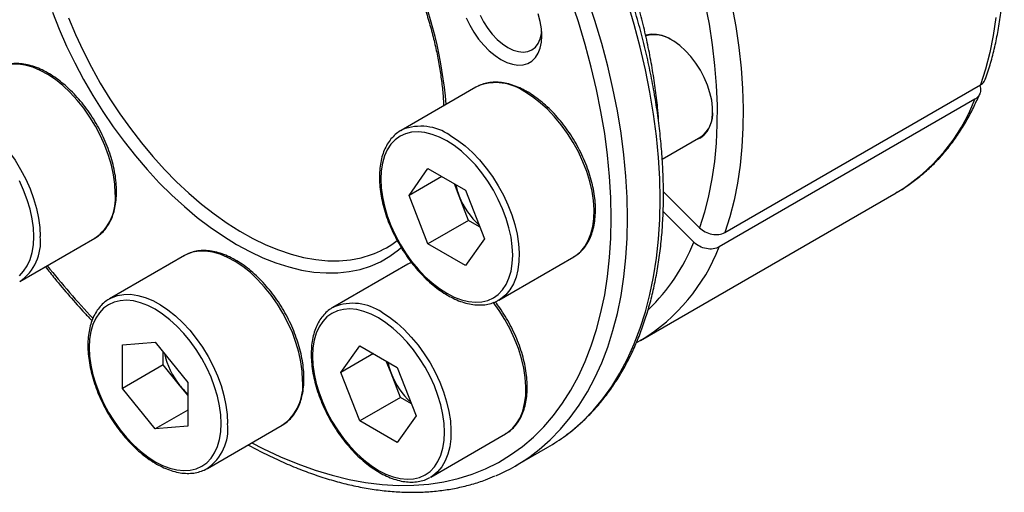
# Model space of a CAD drawing. Header units: millimetres. Extents: x 0 to 285, y 0 to 202.
# Tile 5 of 8: x 221 to 264, y 124 to 144. Entities that reach past the tile are written whole.
import ezdxf

# ---------------------------------------------------------------- set-up
doc = ezdxf.new("R2010")
doc.units = ezdxf.units.MM
doc.layers.add('OUTLINE', color=7, linetype='CONTINUOUS')

msp = doc.modelspace()

# ---------------------------------------------------------------- linework, layer by layer
at = {"layer": 'OUTLINE'}
for p, q in [((251.7347, 135.1049), (262.8363, 141.5137)), ((240.9344, 141.4121), (237.6817, 139.5344)), ((262.5944, 140.886), (251.4928, 134.4772)), ((249.0206, 138.2862), (250.6908, 139.2503)), ((238.0321, 136.7148), (238.8486, 137.8765)), ((238.8486, 137.8765), (240.4816, 136.9338)), ((239.4466, 137.5313), (238.0321, 136.7148)), ((240.2082, 136.683), (240.0039, 137.2096)), ((240.4816, 136.9338), (241.2981, 134.8293)), ((248.0808, 130.4186), (259.1824, 136.8274)), ((250.6373, 135.3088), (249.0735, 136.8688)), ((259.2196, 136.8491), (259.1824, 136.8274)), ((238.8486, 134.6103), (238.0321, 136.7148)), ((240.6164, 135.6308), (240.2082, 136.683)), ((249.0581, 136.0152), (250.3954, 134.6811)), ((240.6164, 135.6308), (238.8486, 134.6103)), ((241.0942, 135.355), (240.6164, 135.6308)), ((221.1383, 132.98), (224.391, 134.8578)), ((241.2981, 134.8293), (240.4816, 133.6676)), ((240.4816, 133.6676), (238.8486, 134.6103)), ((228.2772, 134.1029), (225.0245, 132.2252)), ((238.1358, 133.8071), (238.0625, 133.774)), ((238.1357, 133.802), (238.0732, 133.774)), ((241.9314, 132.173), (245.1841, 134.0507)), ((237.9732, 133.7266), (234.7205, 131.8488)), ((225.0057, 132.2141), (225.0245, 132.2252)), ((241.9314, 132.173), (241.9024, 132.1567)), ((247.898, 130.3216), (248.1185, 130.4459)), ((248.1181, 130.4403), (248.0808, 130.4186)), ((225.5937, 130.2221), (227.0079, 130.3485)), ((225.5937, 128.3364), (225.5937, 130.2221)), ((227.0079, 130.3485), (228.4221, 128.5893)), ((235.0709, 129.0292), (235.8874, 130.1909)), ((235.8874, 130.1909), (237.5204, 129.2482)), ((227.3615, 129.3569), (227.3615, 129.9087)), ((236.4854, 129.8457), (235.0709, 129.0292)), ((237.2469, 128.9975), (237.0426, 129.524)), ((227.3615, 129.3569), (225.5937, 128.3364)), ((228.0686, 128.4772), (227.3615, 129.3569)), ((237.5204, 129.2482), (238.3369, 127.1438)), ((235.8874, 126.9248), (235.0709, 129.0292)), ((237.6552, 127.9453), (237.2469, 128.9975)), ((227.0079, 126.5771), (225.5937, 128.3364)), ((228.4221, 128.0374), (228.0686, 128.4772)), ((228.4221, 128.5893), (228.4221, 126.7036)), ((237.6552, 127.9453), (235.8874, 126.9248)), ((238.1329, 127.6695), (237.6552, 127.9453)), ((228.4221, 127.3935), (227.0079, 126.5771)), ((238.3369, 127.1438), (237.5204, 125.9821)), ((228.4221, 126.7036), (227.0079, 126.5771)), ((229.2742, 124.8638), (232.5269, 126.7415)), ((237.5204, 125.9821), (235.8874, 126.9248)), ((238.9702, 124.4874), (242.2228, 126.3652)), ((242.6461, 124.9719), (244.0603, 125.7883)), ((238.9702, 124.4874), (238.9412, 124.4712))]:
    msp.add_line(p, q, dxfattribs=at)
at = {"layer": 'OUTLINE', "flags": 128}
for points in [[(246.8069, 135.7312), (246.789, 136.6218), (246.7354, 137.5311), (246.6463, 138.4571), (246.5217, 139.3977), (246.362, 140.3509), (246.1675, 141.3145), (245.9387, 142.2866), (245.676, 143.2648), (245.3801, 144.2472), (245.0516, 145.2314)], [(247.514, 135.7312), (247.4963, 136.6277), (247.4431, 137.5427), (247.3547, 138.4743), (247.2311, 139.4205), (247.0726, 140.3793), (246.8797, 141.3487), (246.6526, 142.3265), (246.3919, 143.3108), (246.0981, 144.2993), (245.7719, 145.29)], [(248.9282, 136.5476), (248.9105, 137.4441), (248.8573, 138.3591), (248.7689, 139.2907), (248.6453, 140.2369), (248.4868, 141.1957), (248.2939, 142.1651), (248.0668, 143.1429), (247.8061, 144.1272), (247.5124, 145.1157)], [(250.8771, 145.0562), (251.0522, 144.1437), (251.1923, 143.2423), (251.2971, 142.3543), (251.3663, 141.4819), (251.3997, 140.6272), (251.3974, 139.7922), (251.3592, 138.9791), (251.2853, 138.1899), (251.1758, 137.4264), (251.0311, 136.6905), (250.8514, 135.984), (250.6373, 135.3088)], [(252.0454, 144.9619), (252.213, 144.0388), (252.3459, 143.1274), (252.4437, 142.2298), (252.5062, 141.3482), (252.5333, 140.4845), (252.5248, 139.6408), (252.4808, 138.819), (252.4014, 138.0212), (252.2868, 137.249), (252.1372, 136.5045), (251.953, 135.7892), (251.7347, 135.1049)], [(222.5501, 144.6599), (222.8418, 143.9219), (223.1639, 143.1887), (223.5151, 142.4631), (223.894, 141.748), (224.2992, 141.0461), (224.7291, 140.3604), (225.1819, 139.6934), (225.6558, 139.0479), (226.149, 138.4263), (226.6596, 137.8311), (227.1855, 137.2647), (227.7247, 136.7293), (228.275, 136.227), (228.8342, 135.7598), (229.4002, 135.3296), (229.9707, 134.938), (230.5435, 134.5865), (231.1162, 134.2767), (231.6867, 134.0096), (232.2527, 133.7864), (232.8119, 133.6079), (233.3622, 133.4749), (233.9014, 133.3878), (234.4273, 133.347), (234.9379, 133.3526), (235.4311, 133.4047), (235.905, 133.5031), (236.3578, 133.6472), (236.7877, 133.8367), (237.1929, 134.0707), (237.5718, 134.3483), (237.6916, 134.4499)], [(241.114, 144.5338), (241.2653, 144.2418), (241.4425, 143.9648), (241.6412, 143.7095), (241.8564, 143.4823), (242.083, 143.2886), (242.3153, 143.1334), (242.5476, 143.0204), (242.7742, 142.9525), (242.9894, 142.9312), (243.1881, 142.9571), (243.3653, 143.0295), (243.5166, 143.1468), (243.6384, 143.3059), (243.7275, 143.503), (243.7819, 143.7333), (243.7933, 143.8295)], [(243.8002, 143.644), (243.7821, 143.9479), (243.7279, 144.2666), (243.6389, 144.5936)], [(223.2427, 144.4181), (223.546, 143.6982), (223.8785, 142.9847), (224.239, 142.2804), (224.6261, 141.5882), (225.0381, 140.9109), (225.4734, 140.2512), (225.9303, 139.6118), (226.4069, 138.9952), (226.9013, 138.4039), (227.4115, 137.8403), (227.9354, 137.3067), (228.471, 136.8052), (229.016, 136.3378), (229.5684, 135.9065), (230.1258, 135.5129), (230.6861, 135.1587), (231.2469, 134.8452), (231.806, 134.5738), (232.3611, 134.3455), (232.9101, 134.1612), (233.4507, 134.0217), (233.9808, 133.9275), (234.4981, 133.8791), (235.0006, 133.8766), (235.4864, 133.9201), (235.9533, 134.0093), (236.3996, 134.1438), (236.5354, 134.1955)], [(240.5128, 144.4271), (240.6654, 144.1035), (240.8456, 143.7915), (241.0495, 143.4975), (241.2731, 143.2274), (241.5118, 142.9868), (241.7607, 142.7806), (242.0148, 142.6129), (242.2689, 142.4872), (242.5178, 142.406), (242.7565, 142.3711), (242.9801, 142.383), (243.184, 142.4415), (243.3641, 142.5456), (243.5168, 142.6929), (243.6389, 142.8806), (243.7279, 143.1049), (243.7821, 143.361), (243.8002, 143.644)], [(263.5029, 144.43), (263.3883, 143.6578), (263.2388, 142.9133), (263.0546, 142.198), (262.8363, 141.5137)], [(250.4959, 139.1378), (250.6766, 139.2134), (250.8462, 139.3386), (250.9863, 139.5066), (251.094, 139.7139), (251.1671, 139.9563), (251.204, 140.2288), (251.204, 140.5256), (251.1671, 140.8407), (251.094, 141.1675), (250.9863, 141.4992), (250.8462, 141.829), (250.6766, 142.15), (250.4811, 142.4555), (250.2635, 142.7393), (250.0286, 142.9954), (249.7811, 143.2185), (249.5262, 143.4041), (249.2692, 143.5482), (249.0154, 143.648), (248.77, 143.7012), (248.5381, 143.7068), (248.3246, 143.6647), (248.3009, 143.6567)], [(225.2713, 136.8036), (225.2531, 137.1959), (225.1986, 137.6045), (225.1085, 138.0244), (224.9839, 138.4506), (224.8263, 138.8778), (224.6377, 139.3009), (224.4202, 139.7148), (224.1766, 140.1144), (223.9098, 140.4948), (223.6231, 140.8515), (223.3199, 141.1801), (223.0039, 141.4767), (222.6789, 141.7376), (222.3489, 141.9596), (222.018, 142.1402), (221.69, 142.277), (221.369, 142.3684), (221.059, 142.4134), (220.7635, 142.4113), (220.4863, 142.3622), (220.2308, 142.2666), (220.1413, 142.2192)], [(241.0237, 141.4595), (240.9637, 141.4286), (240.9344, 141.4121)], [(245.1841, 134.0507), (245.2702, 134.1047), (245.4807, 134.2783), (245.6618, 134.4938), (245.8113, 134.7487), (245.9274, 135.0397), (246.0087, 135.3634), (246.0542, 135.7159), (246.0633, 136.0928), (246.036, 136.4897), (245.9725, 136.9016), (245.8736, 137.3235), (245.7406, 137.7504), (245.5751, 138.1771), (245.379, 138.5984), (245.1548, 139.0092), (244.9051, 139.4044), (244.633, 139.7793), (244.3418, 140.1294), (244.035, 140.4504), (243.7164, 140.7383), (243.3898, 140.9898), (243.0592, 141.2017)], [(216.8886, 140.3414), (216.9781, 140.3889), (217.2337, 140.4844), (217.5108, 140.5335), (217.8063, 140.5356), (218.1163, 140.4907), (218.4373, 140.3993), (218.7653, 140.2624), (219.0962, 140.0819), (219.4262, 139.8598), (219.7512, 139.599), (220.0672, 139.3024), (220.3704, 138.9738), (220.6571, 138.6171), (220.9239, 138.2366), (221.1675, 137.837), (221.385, 137.4232), (221.5736, 137.0001), (221.7312, 136.5728), (221.8558, 136.1467), (221.9459, 135.7267), (222.0004, 135.3182), (222.0186, 134.9259)], [(239.6651, 139.079), (239.3445, 139.2433), (239.0279, 139.364), (238.7193, 139.4395), (238.4226, 139.4689), (238.1415, 139.4517), (237.8796, 139.3883), (237.6401, 139.2795), (237.4261, 139.1265), (237.2403, 138.9313), (237.085, 138.6964), (236.9621, 138.4247), (236.8731, 138.1197), (236.8194, 137.7851), (236.8013, 137.4253), (236.8194, 137.0446), (236.8731, 136.6479), (236.9621, 136.2403), (237.085, 135.8267), (237.2403, 135.4124), (237.4261, 135.0027), (237.6401, 134.6027), (237.8796, 134.2173), (238.1415, 133.8515), (238.4226, 133.5099), (238.7193, 133.1967), (239.0279, 132.9158), (239.3445, 132.671), (239.6651, 132.4651), (239.9858, 132.3007), (240.3024, 132.1801), (240.611, 132.1046), (240.9077, 132.0752), (241.1888, 132.0924), (241.4507, 132.1558), (241.6901, 132.2646), (241.9041, 132.4176), (242.09, 132.6128), (242.2453, 132.8477), (242.3682, 133.1194), (242.4571, 133.4244), (242.5109, 133.759), (242.5289, 134.1188), (242.5109, 134.4995), (242.4571, 134.8961), (242.3682, 135.3038), (242.2453, 135.7174), (242.09, 136.1316), (241.9041, 136.5414), (241.6901, 136.9414), (241.4507, 137.3268), (241.1888, 137.6926), (240.9077, 138.0342), (240.611, 138.3474), (240.3024, 138.6282), (239.9858, 138.8731), (239.6651, 139.079)], [(237.6817, 139.5344), (237.711, 139.5509), (237.7371, 139.5647)], [(239.8066, 139.324), (240.1371, 139.1121), (240.4637, 138.8606), (240.7823, 138.5726), (241.0891, 138.2517), (241.3803, 137.9016), (241.6524, 137.5267), (241.9021, 137.1314), (242.1263, 136.7207), (242.3224, 136.2994), (242.488, 135.8727), (242.621, 135.4458), (242.7198, 135.0238), (242.7833, 134.6119), (242.8106, 134.2151), (242.8015, 133.8382), (242.756, 133.4857), (242.6747, 133.162), (242.5586, 132.8709), (242.4091, 132.6161), (242.228, 132.4006), (242.0176, 132.2269), (241.9314, 132.173)], [(221.7358, 134.9259), (221.7178, 135.3065), (221.664, 135.7032), (221.5751, 136.1109), (221.4522, 136.5244), (221.2969, 136.9387), (221.111, 137.3484)], [(244.8289, 126.2943), (245.0952, 126.5017), (245.5719, 126.9214), (246.0202, 127.3822), (246.4393, 127.8829), (246.8282, 128.4226), (247.1862, 129.0002), (247.5124, 129.6143), (247.8061, 130.2637), (248.0668, 130.9469), (248.2939, 131.6626), (248.4868, 132.4092), (248.6453, 133.1851), (248.7689, 133.9886), (248.8573, 134.818), (248.9105, 135.6717), (248.9282, 136.5476)], [(231.2002, 125.9756), (231.6864, 125.7261), (232.4455, 125.3703), (233.2005, 125.0579), (233.9497, 124.7896), (234.6913, 124.566), (235.4239, 124.3876), (236.1457, 124.2548), (236.8552, 124.1678), (237.5508, 124.1269), (238.231, 124.1321), (238.8943, 124.1835), (239.5393, 124.2809), (240.1645, 124.4241), (240.7685, 124.6128), (241.3501, 124.8465), (241.9079, 125.1249), (242.4407, 125.4471), (242.9473, 125.8127), (243.4268, 126.2207), (243.8778, 126.6702), (244.2996, 127.1603), (244.6911, 127.6898), (245.0516, 128.2577), (245.3801, 128.8626), (245.676, 129.5033), (245.9387, 130.1783), (246.1675, 130.8861), (246.362, 131.6253), (246.5217, 132.3941), (246.6463, 133.1909), (246.7354, 134.0139), (246.789, 134.8613), (246.8069, 135.7312)], [(243.4147, 125.4779), (243.681, 125.6853), (244.1577, 126.105), (244.606, 126.5658), (245.0251, 127.0665), (245.414, 127.6062), (245.7719, 128.1838), (246.0981, 128.7979), (246.3919, 129.4472), (246.6526, 130.1305), (246.8797, 130.8462), (247.0726, 131.5928), (247.2311, 132.3686), (247.3547, 133.1722), (247.4431, 134.0016), (247.4963, 134.8553), (247.514, 135.7312)], [(221.111, 133.2247), (221.2969, 133.4198), (221.4522, 133.6547), (221.5751, 133.9264), (221.664, 134.2314), (221.7178, 134.566), (221.7358, 134.9259)], [(233.4072, 128.6873), (233.389, 129.0796), (233.3345, 129.4882), (233.2444, 129.9081), (233.1198, 130.3343), (232.9622, 130.7615), (232.7736, 131.1846), (232.5561, 131.5985), (232.3125, 131.9981), (232.0457, 132.3785), (231.759, 132.7352), (231.4558, 133.0639), (231.1398, 133.3604), (230.8148, 133.6213), (230.4848, 133.8434), (230.1539, 134.0239), (229.8259, 134.1607), (229.5049, 134.2522), (229.1949, 134.2971), (228.8994, 134.295), (228.6222, 134.2459), (228.3667, 134.1504), (228.2772, 134.1029)], [(238.0625, 133.774), (238.0025, 133.743), (237.9732, 133.7266)], [(229.8717, 126.8096), (229.8537, 127.1903), (229.7999, 127.5869), (229.711, 127.9946), (229.5881, 128.4082), (229.4328, 128.8224), (229.2469, 129.2321), (229.0329, 129.6322), (228.7935, 130.0176), (228.5315, 130.3834), (228.2505, 130.725), (227.9538, 131.0382), (227.6452, 131.319), (227.3286, 131.5639), (227.0079, 131.7698), (226.6873, 131.9341), (226.3707, 132.0548), (226.0621, 132.1303), (225.7654, 132.1596), (225.4843, 132.1425), (225.2224, 132.0791), (224.9829, 131.9702), (224.7689, 131.8172), (224.5831, 131.6221), (224.4277, 131.3872), (224.3048, 131.1155), (224.2159, 130.8105), (224.1621, 130.4759), (224.1441, 130.116), (224.1621, 129.7354), (224.2159, 129.3387), (224.3048, 128.931), (224.4277, 128.5175), (224.5831, 128.1032), (224.7689, 127.6935), (224.9829, 127.2934), (225.2224, 126.9081), (225.4843, 126.5423), (225.7654, 126.2006), (226.0621, 125.8874), (226.3707, 125.6066), (226.6873, 125.3617), (227.0079, 125.1558), (227.3286, 124.9915), (227.6452, 124.8709), (227.9538, 124.7954), (228.2505, 124.766), (228.5315, 124.7831), (228.7935, 124.8465), (229.0329, 124.9554), (229.2469, 125.1084), (229.4328, 125.3036), (229.5881, 125.5385), (229.711, 125.8101), (229.7999, 126.1152), (229.8537, 126.4497), (229.8717, 126.8096)], [(225.0245, 132.2252), (225.114, 132.2726), (225.3696, 132.3682), (225.6467, 132.4173), (225.9422, 132.4194), (226.2522, 132.3744), (226.5732, 132.283), (226.9012, 132.1462), (227.2321, 131.9656), (227.5621, 131.7436), (227.8871, 131.4827), (228.2031, 131.1861), (228.5063, 130.8575), (228.793, 130.5008), (229.0598, 130.1203), (229.3034, 129.7208), (229.5209, 129.3069), (229.7095, 128.8838), (229.8671, 128.4566), (229.9917, 128.0304), (230.0818, 127.6105), (230.1363, 127.2019), (230.1545, 126.8096)], [(236.7039, 131.3935), (236.3833, 131.5578), (236.0667, 131.6784), (235.7581, 131.7539), (235.4614, 131.7833), (235.1803, 131.7662), (234.9184, 131.7028), (234.6789, 131.5939), (234.4649, 131.4409), (234.2791, 131.2457), (234.1237, 131.0108), (234.0008, 130.7392), (233.9119, 130.4341), (233.8581, 130.0996), (233.8401, 129.7397), (233.8581, 129.3591), (233.9119, 128.9624), (234.0008, 128.5547), (234.1237, 128.1411), (234.2791, 127.7269), (234.4649, 127.3172), (234.6789, 126.9171), (234.9184, 126.5318), (235.1803, 126.166), (235.4614, 125.8243), (235.7581, 125.5111), (236.0667, 125.2303), (236.3833, 124.9854), (236.7039, 124.7795), (237.0245, 124.6152), (237.3412, 124.4945), (237.6498, 124.4191), (237.9465, 124.3897), (238.2275, 124.4068), (238.4894, 124.4702), (238.7289, 124.5791), (238.9429, 124.7321), (239.1287, 124.9272), (239.2841, 125.1621), (239.407, 125.4338), (239.4959, 125.7388), (239.5497, 126.0734), (239.5677, 126.4333), (239.5497, 126.8139), (239.4959, 127.2106), (239.407, 127.6183), (239.2841, 128.0318), (239.1287, 128.4461), (238.9429, 128.8558), (238.7289, 129.2559), (238.4894, 129.6412), (238.2275, 130.007), (237.9465, 130.3487), (237.6498, 130.6619), (237.3412, 130.9427), (237.0245, 131.1876), (236.7039, 131.3935)], [(234.7205, 131.8488), (234.7498, 131.8653), (234.7758, 131.8792)], [(242.2228, 126.3652), (242.309, 126.4191), (242.5195, 126.5927), (242.7006, 126.8083), (242.8501, 127.0631), (242.9662, 127.3542), (243.0475, 127.6779), (243.093, 128.0304), (243.1021, 128.4073), (243.0747, 128.8041), (243.0113, 129.216), (242.9124, 129.638), (242.7794, 130.0649), (242.6139, 130.4916), (242.4178, 130.9128), (242.1935, 131.3236), (241.9439, 131.7188), (241.6878, 132.0731)], [(236.8453, 131.6384), (237.1759, 131.4265), (237.5025, 131.1751), (237.8211, 130.8871), (238.1279, 130.5661), (238.4191, 130.216), (238.6912, 129.8411), (238.9408, 129.4459), (239.1651, 129.0351), (239.3612, 128.6138), (239.5267, 128.1871), (239.6597, 127.7602), (239.7586, 127.3383), (239.822, 126.9264), (239.8494, 126.5295), (239.8403, 126.1526), (239.7948, 125.8002), (239.7135, 125.4764), (239.5974, 125.1854), (239.4479, 124.9305), (239.2668, 124.715), (239.0563, 124.5414), (238.9702, 124.4874)]]:
    msp.add_lwpolyline(points, dxfattribs=at)
at = {"layer": 'OUTLINE'}
for centre, radius, start, end in [((221.6599, 139.2336), 18.036, 4.55008, 23.52847), ((248.6763, 142.2959), 1.3901, 56.61711, 105.43382), ((241.8064, 139.4743), 2.1339, 54.04695, 111.51567), ((254.9483, 143.849), 8.2002, 301.39189, 338.81828), ((249.9692, 140.2663), 1.2461, 305.38485, 5.92729), ((238.5439, 137.4854), 2.2304, 55.52155, 111.20827), ((223.1882, 136.574), 2.0958, 305.023, 6.28921), ((242.9062, 137.7433), 2.8989, 191.30349, 201.45441), ((243.2839, 137.8631), 3.2944, 200.99045, 227.68809), ((219.9404, 134.6953), 2.091, 304.57998, 6.33068), ((234.9847, 138.0797), 4.1823, 291.7637, 307.2598), ((242.5192, 137.8741), 8.4989, 314.04141, 337.93245), ((243.8467, 137.4401), 8.2002, 301.39189, 338.81828), ((250.2594, 155.9093), 35.7133, 218.52934, 223.3849), ((235.5827, 129.7998), 2.2304, 55.52151, 111.20827), ((230.6285, 130.5509), 3.2944, 192.30864, 219.00937), ((239.9456, 130.058), 2.8995, 191.30458, 201.45321), ((231.3241, 128.4577), 2.0958, 305.02297, 6.28921), ((240.3227, 130.1776), 3.2944, 200.99058, 227.68798), ((230.336, 130.2838), 2.8991, 218.54679, 228.68896), ((228.0763, 126.579), 2.091, 304.57998, 6.33066), ((240.1261, 132.6013), 7.8673, 300.00384, 306.70982), ((238.7172, 131.7775), 7.8583, 293.08515, 306.71116)]:
    msp.add_arc(centre, radius, start, end, dxfattribs=at)
for points, knots in [([(263.055, 141.7665), (263.0951, 141.8841), (263.2104, 142.2215), (263.376, 142.8), (263.541, 143.5095), (263.673, 144.2445), (263.7723, 145.003), (263.8385, 145.7834), (263.8717, 146.584), (263.8718, 147.4028), (263.839, 148.2381), (263.7735, 149.0882), (263.6754, 149.9511), (263.5452, 150.8251), (263.3831, 151.7084), (263.1896, 152.5991), (262.9652, 153.4955), (262.7104, 154.3957), (262.4258, 155.2978), (262.112, 156.2001), (261.7697, 157.1006), (261.3997, 157.9976), (261.0027, 158.8892), (260.5796, 159.7735), (260.1313, 160.6488), (259.6587, 161.5133), (259.1628, 162.3651), (258.6446, 163.2026), (258.1052, 164.024), (257.5456, 164.8276), (256.9671, 165.6117), (256.3707, 166.3747), (255.7577, 167.115), (255.1293, 167.8311), (254.4868, 168.5215), (253.8315, 169.1847), (253.1645, 169.8194), (252.4873, 170.4241), (251.8012, 170.9976), (251.1075, 171.5385), (250.4076, 172.0459), (249.7029, 172.5183), (248.9946, 172.9549), (248.2844, 173.3545), (247.5735, 173.7162), (246.8634, 174.0391), (246.1557, 174.3222), (245.4518, 174.5649), (244.7534, 174.7663), (244.0621, 174.926), (243.3795, 175.0434), (242.7073, 175.1181), (242.0472, 175.1501), (241.4009, 175.1393), (240.7701, 175.0859), (240.1562, 174.9901), (239.5608, 174.8524), (238.9848, 174.6741), (238.4313, 174.4525), (238.0113, 174.256), (237.784, 174.1203), (237.726, 174.0857)], [0, 0, 0, 0, 0.0092284, 0.0264941, 0.0437837, 0.0611038, 0.0784457, 0.0958022, 0.1131669, 0.1305351, 0.147902, 0.1652651, 0.1826229, 0.1999743, 0.2173187, 0.234656, 0.2519862, 0.2693097, 0.2866269, 0.3039384, 0.3212449, 0.3385471, 0.3558457, 0.3731415, 0.3904353, 0.4077279, 0.42502, 0.4423125, 0.459606, 0.4769012, 0.494199, 0.5115002, 0.5288055, 0.5461159, 0.563432, 0.5807546, 0.5980843, 0.6154218, 0.6327676, 0.6501219, 0.6674848, 0.6848562, 0.7022354, 0.7196213, 0.7370119, 0.7544043, 0.7717937, 0.7891746, 0.8065405, 0.8238831, 0.8411933, 0.8584609, 0.8756754, 0.8928273, 0.9099088, 0.9269153, 0.9438464, 0.9607067, 0.9775058, 0.9942583, 1, 1, 1, 1]), ([(249.0747, 136.7517), (249.0738, 136.9016), (249.0711, 137.3358), (249.0419, 138.0672), (248.9764, 138.9498), (248.8783, 139.8462), (248.7484, 140.7544), (248.5867, 141.6727), (248.3938, 142.5994), (248.1699, 143.5327), (247.9157, 144.4707), (247.6315, 145.4119), (247.318, 146.3543), (246.9758, 147.2963), (246.6055, 148.2359), (246.2079, 149.1715), (245.7837, 150.1012), (245.3338, 151.0233), (244.8591, 151.9361), (244.3604, 152.8378), (243.8386, 153.7267), (243.2948, 154.6011), (242.7301, 155.4593), (242.1454, 156.2997), (241.5419, 157.1208), (240.9208, 157.9209), (240.2831, 158.6984), (239.6301, 159.452), (238.963, 160.1802), (238.283, 160.8815), (237.5914, 161.5547), (236.8896, 162.1984), (236.1787, 162.8113), (235.4602, 163.3923), (234.7352, 163.9402), (234.0053, 164.4539), (233.2717, 164.9325), (232.5358, 165.3748), (231.7989, 165.7801), (231.0625, 166.1474), (230.3279, 166.4759), (229.5965, 166.765), (228.8699, 167.0139), (228.1494, 167.2221), (227.4365, 167.3891), (226.7327, 167.5144), (226.0394, 167.5978), (225.3582, 167.6391), (224.6906, 167.6382), (224.0379, 167.5953), (223.4017, 167.5102), (222.7828, 167.3842), (222.1844, 167.2141), (221.7382, 167.0616), (221.4987, 166.9529), (221.4448, 166.9284)], [0, 0, 0, 0, 0.0102049, 0.029555, 0.0489026, 0.0682467, 0.0875869, 0.1069227, 0.1262542, 0.1455812, 0.1649041, 0.184223, 0.2035383, 0.2228503, 0.2421595, 0.2614662, 0.280771, 0.3000741, 0.3193762, 0.3386777, 0.3579789, 0.3772804, 0.3965826, 0.4158858, 0.4351905, 0.4544973, 0.4738065, 0.4931186, 0.5124341, 0.5317534, 0.551077, 0.5704051, 0.589738, 0.6090761, 0.6284195, 0.647768, 0.6671216, 0.6864798, 0.7058418, 0.7252066, 0.7445722, 0.7639358, 0.7832944, 0.802644, 0.8219799, 0.8412966, 0.8605881, 0.879848, 0.8990701, 0.9182488, 0.9373803, 0.9564628, 0.9754975, 0.994489, 1, 1, 1, 1]), ([(248.8739, 139.8401), (248.8603, 140.03), (248.8266, 140.5011), (248.7359, 141.2691), (248.6068, 142.1397), (248.4448, 143.0206), (248.252, 143.9092), (248.0283, 144.8038), (247.7743, 145.7026), (247.4906, 146.6037), (247.1779, 147.5053), (246.8367, 148.4054), (246.4678, 149.3023), (246.0721, 150.194), (245.6503, 151.0788), (245.2033, 151.9547), (244.7321, 152.8201), (244.2376, 153.673), (243.7209, 154.5118), (243.183, 155.3346), (242.6251, 156.1398), (242.0482, 156.9256), (241.4537, 157.6905), (240.8427, 158.4328), (240.2164, 159.1511), (239.5761, 159.8437), (238.9232, 160.5092), (238.2589, 161.1463), (237.5846, 161.7534), (236.9017, 162.3298), (236.2114, 162.8724), (235.6046, 163.3213), (235.2268, 163.5744), (235.0827, 163.671)], [0, 0, 0, 0, 0.0223318, 0.0553892, 0.0884389, 0.1214801, 0.1545127, 0.1875369, 0.2205531, 0.2535618, 0.2865638, 0.3195598, 0.3525506, 0.3855371, 0.4185203, 0.451501, 0.4844802, 0.5174589, 0.5504379, 0.583418, 0.6164001, 0.649385, 0.682374, 0.7153677, 0.7483673, 0.7813736, 0.8143874, 0.8474096, 0.8804409, 0.9134819, 0.9465331, 0.9795946, 1, 1, 1, 1]), ([(238.1283, 146.3943), (238.1497, 146.3452), (238.2701, 146.0693), (238.4633, 145.5626), (238.7054, 144.8772), (238.9164, 144.1931), (239.0986, 143.5133), (239.2505, 142.8401), (239.3724, 142.176), (239.4616, 141.5244), (239.5147, 140.9984), (239.5264, 140.6967), (239.5301, 140.6014)], [0, 0, 0, 0, 0.0249831, 0.1403954, 0.2557731, 0.371109, 0.486396, 0.601628, 0.7167994, 0.8319064, 0.9469475, 1, 1, 1, 1]), ([(225.3299, 136.8852), (225.329, 136.9501), (225.3263, 137.1376), (225.2965, 137.4596), (225.2304, 137.8518), (225.1324, 138.2511), (225.0043, 138.6531), (224.8473, 139.0538), (224.6632, 139.4489), (224.4541, 139.8344), (224.222, 140.2063), (223.9694, 140.5607), (223.6989, 140.894), (223.4131, 141.2026), (223.1149, 141.4832), (222.8072, 141.7328), (222.493, 141.9487), (222.1753, 142.1283), (221.8571, 142.2693), (221.5419, 142.3697), (221.2333, 142.4278), (220.9352, 142.4422), (220.651, 142.414), (220.3874, 142.3395), (220.2031, 142.2634), (220.1155, 142.2011), (220.1005, 142.1904)], [0, 0, 0, 0, 0.023375, 0.0675795, 0.1117543, 0.1558863, 0.1999749, 0.244027, 0.2880529, 0.3320649, 0.3760761, 0.4200971, 0.4641397, 0.5082174, 0.5523435, 0.5965299, 0.6407843, 0.6851069, 0.7294819, 0.7738488, 0.8181016, 0.8620926, 0.9056569, 0.9486874, 0.9912179, 1, 1, 1, 1]), ([(243.1592, 141.2116), (243.1034, 141.2428), (242.9417, 141.333), (242.6734, 141.453), (242.358, 141.5568), (242.0488, 141.6178), (241.7495, 141.636), (241.4653, 141.6089), (241.2246, 141.5517), (241.0889, 141.4859), (241.0344, 141.4595)], [0, 0, 0, 0, 0.0740566, 0.2144106, 0.3548443, 0.494947, 0.6342592, 0.7722559, 0.9085755, 1, 1, 1, 1]), ([(262.7891, 141.5034), (262.7943, 141.495), (262.8402, 141.4194), (262.8485, 141.2653), (262.8005, 141.0713), (262.6942, 140.9486), (262.6137, 140.8981), (262.5944, 140.886)], [0, 0, 0, 0, 0.0368134, 0.3275314, 0.618183, 0.9087552, 1, 1, 1, 1]), ([(262.8363, 141.5137), (262.8964, 141.5552), (262.9965, 141.6243), (263.0321, 141.7301), (263.0462, 141.7723)], [0, 0, 0, 0, 0.6011135, 1, 1, 1, 1]), ([(245.175, 134.0516), (245.2242, 134.0793), (245.3503, 134.1505), (245.5261, 134.3085), (245.7024, 134.5176), (245.8493, 134.7617), (245.9668, 135.037), (246.0531, 135.3417), (246.1072, 135.6726), (246.1282, 136.0258), (246.1162, 136.3973), (246.0712, 136.7827), (245.9941, 137.1779), (245.886, 137.5785), (245.748, 137.9806), (245.5817, 138.3798), (245.389, 138.7721), (245.172, 139.1535), (244.9327, 139.52), (244.6738, 139.8678), (244.3979, 140.1931), (244.1077, 140.4927), (243.806, 140.7633), (243.5013, 140.9976), (243.2841, 141.1389), (243.1717, 141.2044), (243.1592, 141.2116)], [0, 0, 0, 0, 0.0271582, 0.0696249, 0.1121869, 0.1551074, 0.1985125, 0.2423795, 0.2865896, 0.3310005, 0.3754961, 0.4199906, 0.4644498, 0.5088645, 0.5532372, 0.5975763, 0.6418932, 0.6862002, 0.7305109, 0.7748347, 0.8191847, 0.8635746, 0.9080175, 0.9525243, 0.9947383, 1, 1, 1, 1]), ([(259.2201, 136.8547), (259.2697, 136.8822), (259.4914, 137.005), (259.8623, 137.2625), (260.3303, 137.6269), (260.7714, 138.0314), (261.1868, 138.4717), (261.5751, 138.948), (261.936, 139.4591), (262.2678, 140.0049), (262.5593, 140.5572), (262.7268, 140.9395), (262.805, 141.1179)], [0, 0, 0, 0, 0.0312231, 0.139447, 0.2476859, 0.3560665, 0.4647087, 0.5737092, 0.6831361, 0.7930252, 0.9033817, 1, 1, 1, 1]), ([(237.7438, 139.5648), (237.7302, 139.5589), (237.6354, 139.5176), (237.4803, 139.4023), (237.284, 139.2196), (237.1171, 138.9984), (236.9785, 138.7452), (236.8702, 138.4608), (236.7933, 138.1481), (236.7489, 137.8102), (236.7377, 137.4511), (236.7595, 137.0751), (236.8141, 136.6863), (236.9005, 136.2891), (237.0176, 135.8876), (237.1642, 135.486), (237.3384, 135.0883), (237.5385, 134.6988), (237.7624, 134.3214), (238.0077, 133.9601), (238.2719, 133.6186), (238.5524, 133.3005), (238.8463, 133.0092), (239.1509, 132.7477), (239.463, 132.5191), (239.7798, 132.3258), (240.0982, 132.1703), (240.4149, 132.0547), (240.7264, 131.9808), (241.0288, 131.9503), (241.3187, 131.9625), (241.5898, 132.0211), (241.7837, 132.0879), (241.8785, 132.147), (241.8975, 132.1589)], [0, 0, 0, 0, 0.00530824, 0.03704791, 0.06873874, 0.10056655, 0.13270185, 0.16520438, 0.1980304, 0.23108068, 0.26425219, 0.29746644, 0.33066764, 0.36383917, 0.39697743, 0.43008589, 0.46317161, 0.49624341, 0.52931086, 0.56238328, 0.59546812, 0.62857561, 0.66171587, 0.69489823, 0.72813011, 0.76141424, 0.79474393, 0.82808992, 0.86138288, 0.89452347, 0.92738772, 0.9598711, 0.99195462, 1, 1, 1, 1]), ([(224.3704, 134.8508), (224.429, 134.8846), (224.564, 134.9625), (224.7469, 135.1296), (224.921, 135.3415), (225.0659, 135.5879), (225.1811, 135.8654), (225.2651, 136.1722), (225.3158, 136.4994), (225.3294, 136.7426), (225.3299, 136.8716), (225.3299, 136.8852)], [0, 0, 0, 0, 0.0957747, 0.2209242, 0.3464201, 0.4730158, 0.6010485, 0.7304241, 0.86078, 0.98529, 1, 1, 1, 1]), ([(244.8606, 126.317), (244.8734, 126.326), (245.0531, 126.4507), (245.3768, 126.7269), (245.8287, 127.1474), (246.252, 127.6086), (246.6491, 128.1045), (247.0184, 128.6357), (247.3594, 129.2008), (247.6713, 129.7989), (247.9534, 130.429), (248.205, 131.0897), (248.4257, 131.7797), (248.6149, 132.4976), (248.7722, 133.242), (248.8974, 134.0112), (248.9902, 134.8037), (249.0502, 135.6181), (249.0727, 136.2713), (249.0743, 136.6528), (249.0747, 136.7517)], [0, 0, 0, 0, 0.004636, 0.0647024, 0.1248271, 0.185047, 0.24539, 0.3058744, 0.3665079, 0.427289, 0.4882084, 0.5492513, 0.6103995, 0.6716341, 0.7329361, 0.7942883, 0.8556754, 0.9170847, 0.9785058, 1, 1, 1, 1]), ([(250.6373, 135.3088), (250.7066, 135.2396), (250.7909, 135.1786), (250.9762, 135.083), (251.0762, 135.0485), (251.3834, 134.9913), (251.5853, 135.0186), (251.7347, 135.1049)], [0, 0, 0, 0, 0.25, 0.25, 0.5, 0.5, 1, 1, 1, 1]), ([(251.4928, 134.4772), (251.4181, 134.434), (251.3308, 134.4055), (251.1404, 134.3797), (251.0381, 134.3829), (250.7342, 134.4394), (250.5342, 134.5427), (250.3954, 134.6811)], [0, 0, 0, 0, 0.25, 0.25, 0.5, 0.5, 1, 1, 1, 1]), ([(233.4658, 128.769), (233.4649, 128.8338), (233.4622, 129.0213), (233.4324, 129.3433), (233.3663, 129.7355), (233.2683, 130.1348), (233.1402, 130.5369), (232.9832, 130.9375), (232.7991, 131.3326), (232.59, 131.7181), (232.3579, 132.09), (232.1053, 132.4445), (231.8348, 132.7777), (231.549, 133.0863), (231.2508, 133.3669), (230.9431, 133.6166), (230.6289, 133.8325), (230.3112, 134.0121), (229.993, 134.1531), (229.6778, 134.2534), (229.3692, 134.3115), (229.0711, 134.3259), (228.7869, 134.2977), (228.5233, 134.2232), (228.339, 134.1472), (228.2514, 134.0848), (228.2364, 134.0741)], [0, 0, 0, 0, 0.023375, 0.0675794, 0.1117543, 0.1558863, 0.1999749, 0.2440269, 0.2880528, 0.332065, 0.376076, 0.420097, 0.4641396, 0.5082174, 0.5523436, 0.5965299, 0.6407844, 0.685107, 0.729482, 0.7738488, 0.8181017, 0.8620927, 0.9056569, 0.9486874, 0.991218, 1, 1, 1, 1]), ([(222.2396, 133.6158), (222.3745, 133.4457), (222.7186, 133.0118), (223.2908, 132.3415), (223.8317, 131.7296), (224.1618, 131.3834), (224.2665, 131.2735)], [0, 0, 0, 0, 0.2073082, 0.5288829, 0.8505105, 1, 1, 1, 1]), ([(225.005, 132.2111), (224.9388, 132.1685), (224.7983, 132.0782), (224.6142, 131.8941), (224.4485, 131.672), (224.3123, 131.4161), (224.2062, 131.1296), (224.1317, 130.8148), (224.0898, 130.4753), (224.0809, 130.1148), (224.1052, 129.7377), (224.1621, 129.3482), (224.2508, 128.9505), (224.3702, 128.5489), (224.5188, 128.1474), (224.695, 127.7502), (224.897, 127.3614), (225.1225, 126.9851), (225.3693, 126.6251), (225.6348, 126.2852), (225.9163, 125.969), (226.2111, 125.6797), (226.5163, 125.4206), (226.8289, 125.1944), (227.146, 125.0038), (227.4643, 124.8512), (227.7807, 124.7386), (228.0917, 124.6679), (228.3933, 124.6405), (228.6821, 124.6559), (228.9518, 124.7177), (229.1453, 124.7872), (229.2402, 124.848), (229.2598, 124.8606)], [0, 0, 0, 0, 0.0284635, 0.0604273, 0.0925448, 0.124981, 0.1577874, 0.1909139, 0.2242586, 0.2577187, 0.2912164, 0.3246991, 0.3581514, 0.3915701, 0.4249592, 0.4583259, 0.4916793, 0.5250291, 0.5583843, 0.5917529, 0.625145, 0.6585709, 0.6920399, 0.7255593, 0.7591312, 0.7927481, 0.8263774, 0.859947, 0.8933544, 0.9264739, 0.9592042, 0.9915345, 1, 1, 1, 1]), ([(242.2138, 126.366), (242.263, 126.3938), (242.389, 126.4649), (242.5648, 126.623), (242.7412, 126.8321), (242.8881, 127.0762), (243.0056, 127.3515), (243.0919, 127.6562), (243.1459, 127.987), (243.167, 128.3403), (243.1549, 128.7117), (243.11, 129.0972), (243.0329, 129.4923), (242.9247, 129.893), (242.7867, 130.295), (242.6205, 130.6942), (242.4279, 131.0867), (242.2104, 131.4675), (241.9914, 131.8073), (241.8372, 132.0094), (241.7704, 132.0971)], [0, 0, 0, 0, 0.0355261, 0.0910774, 0.1467536, 0.2028985, 0.2596775, 0.3170606, 0.3748927, 0.4329873, 0.4911926, 0.5493967, 0.6075544, 0.6656539, 0.7236987, 0.7816994, 0.839671, 0.8976299, 0.9555933, 1, 1, 1, 1]), ([(234.7826, 131.8792), (234.769, 131.8733), (234.6742, 131.832), (234.5191, 131.7167), (234.3227, 131.534), (234.1559, 131.3128), (234.0173, 131.0597), (233.909, 130.7753), (233.8321, 130.4625), (233.7877, 130.1246), (233.7764, 129.7655), (233.7983, 129.3895), (233.8528, 129.0008), (233.9393, 128.6035), (234.0564, 128.202), (234.2029, 127.8004), (234.3772, 127.4028), (234.5773, 127.0133), (234.8012, 126.6359), (235.0465, 126.2745), (235.3107, 125.933), (235.5912, 125.6149), (235.8851, 125.3236), (236.1896, 125.0622), (236.5018, 124.8335), (236.8186, 124.6402), (237.137, 124.4847), (237.4537, 124.3691), (237.7652, 124.2953), (238.0676, 124.2647), (238.3575, 124.2769), (238.6285, 124.3356), (238.8224, 124.4023), (238.9173, 124.4615), (238.9363, 124.4733)], [0, 0, 0, 0, 0.0053083, 0.037048, 0.0687388, 0.1005666, 0.1327019, 0.1652044, 0.1980305, 0.2310807, 0.2642523, 0.2974665, 0.3306677, 0.3638392, 0.3969775, 0.430086, 0.4631716, 0.4962435, 0.529311, 0.5623833, 0.5954682, 0.6285756, 0.6617159, 0.6948983, 0.7281302, 0.7614143, 0.7947439, 0.82809, 0.8613829, 0.8945235, 0.9273877, 0.9598712, 0.9919546, 1, 1, 1, 1]), ([(232.5063, 126.7346), (232.5649, 126.7683), (232.6999, 126.8462), (232.8828, 127.0133), (233.0569, 127.2252), (233.2018, 127.4716), (233.317, 127.7492), (233.401, 128.0559), (233.4517, 128.3831), (233.4653, 128.6263), (233.4658, 128.7553), (233.4658, 128.769)], [0, 0, 0, 0, 0.0957748, 0.2209238, 0.3464203, 0.4730158, 0.6010483, 0.7304238, 0.86078, 0.9852898, 1, 1, 1, 1]), ([(231.0461, 125.8867), (231.0594, 125.879), (231.3183, 125.7306), (231.8229, 125.4761), (232.5585, 125.1271), (233.2914, 124.8215), (234.0203, 124.5547), (234.7436, 124.3286), (235.46, 124.1435), (236.168, 123.9999), (236.8661, 123.898), (237.5528, 123.8383), (238.2266, 123.8207), (238.886, 123.8452), (239.5296, 123.9118), (240.1563, 124.0199), (240.7638, 124.1707), (241.3001, 124.3401), (241.6245, 124.4772), (241.7606, 124.5347)], [0, 0, 0, 0, 0.0034611, 0.067241, 0.1310271, 0.1948108, 0.2585824, 0.3223305, 0.3860406, 0.4496958, 0.5132769, 0.5767631, 0.6401335, 0.7033686, 0.7664529, 0.8293774, 0.8921414, 0.9547553, 1, 1, 1, 1])]:
    msp.add_open_spline(points, degree=3, knots=knots, dxfattribs=at)

doc.saveas('drawing.dxf')
